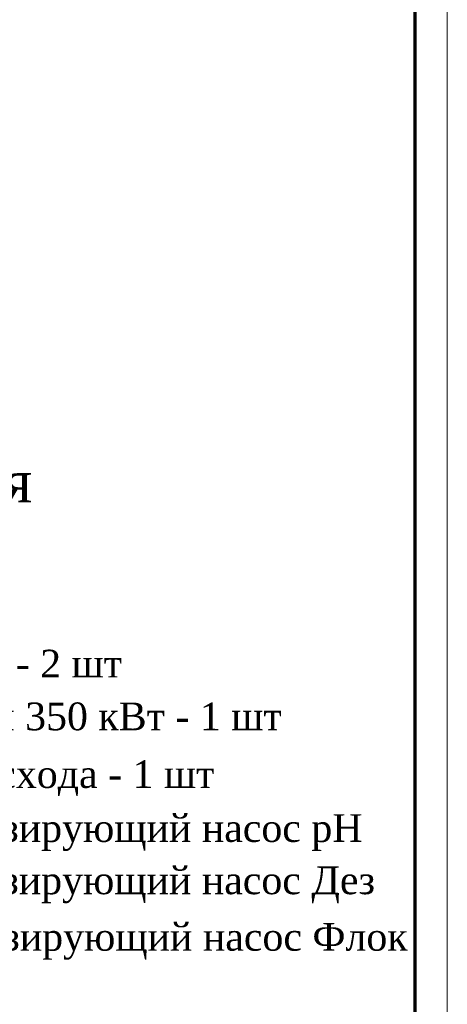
# Model space of a CAD drawing. Extents: x 4114239 to 5838486, y 780458 to 1383318.
# Tile 114 of 231: x 4361577 to 4368200, y 1098990 to 1114229. Entities that reach past the tile are written whole.
import ezdxf

# ---------------------------------------------------------------- set-up
doc = ezdxf.new("R2010")
doc.units = 0
doc.header["$MEASUREMENT"] = 0
doc.layers.add('линия40', color=7, linetype='Continuous', lineweight=5)
doc.layers.add('Отметки', color=7, linetype='Continuous', lineweight=0, true_color=0x221726)
doc.styles.add('таня', font='times.ttf', dxfattribs={"height": 280})

msp = doc.modelspace()

# ---------------------------------------------------------------- linework, layer by layer
at = {"layer": 'линия40', "ltscale": 3}
for p, q in [((4368200.1811, 1124283.5615), (4368200.1811, 1082283.5615)), ((4367700.1811, 1123783.5615), (4367700.1811, 1082783.5615))]:
    msp.add_line(p, q, dxfattribs=at)
at = {"layer": 'линия40', "ltscale": 3, "const_width": 50}
msp.add_lwpolyline([(4367700.1811, 1082783.5615), (4310800.1811, 1082783.5615), (4310800.1811, 1123783.5615), (4367700.1811, 1123783.5615)], close=True, dxfattribs=at)

# ---------------------------------------------------------------- texts
at = {"layer": 'Отметки', "color": 0, "style": 'таня'}
for s, height, p in [('Условные обозначения', 643.93056, (4352154.9401, 1106760.4372)), ('Фильтр песочный Д=1200 мм  - 2 шт', 429.28704, (4352991.8302, 1104048.9522)), ('Теплообменник пластинчатый 350 кВт - 1 шт', 429.28704, (4353047.0577, 1103231.8995)), ('Водомер циркуляционного расхода - 1 шт', 429.28704, (4352955.3844, 1102338.7956)), ('Мембранный соленоидный дозирующий насос рН  ', 429.28704, (4352934.1113, 1101503.5664)), ('Мембранный соленоидный дозирующий насос Дез', 429.28704, (4352934.1113, 1100694.8564)), ('Мембранный соленоидный дозирующий насос Флок  ', 429.28704, (4352950.5263, 1099820.0664))]:
    msp.add_text(s, height=height, dxfattribs=at).set_placement(p)

doc.saveas('drawing.dxf')
